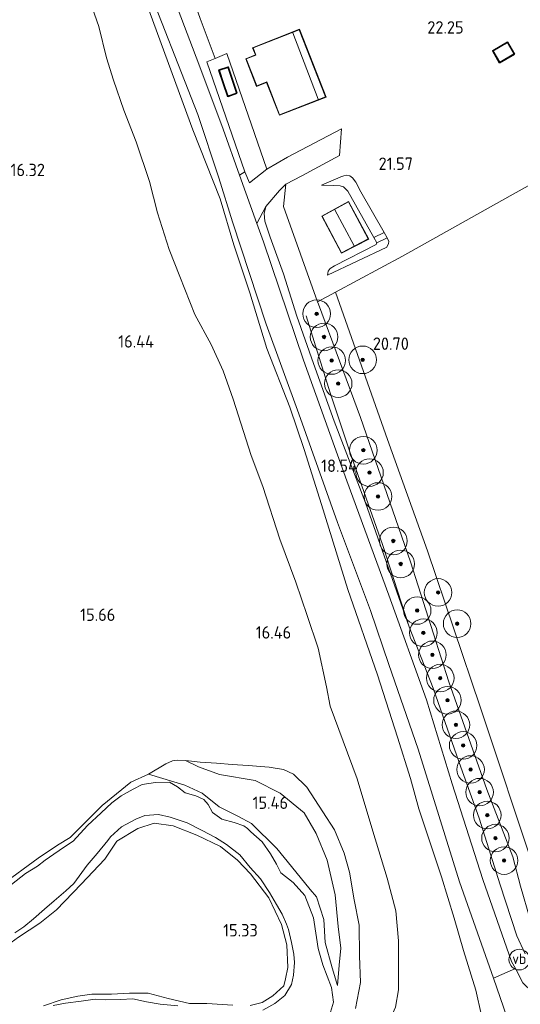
# Model space of a CAD drawing. Extents: x 196936 to 200438, y 361224 to 364196.
# Tile 175 of 256: x 199662 to 199735, y 362006 to 362149. Entities that reach past the tile are written whole.
import ezdxf
from ezdxf.enums import TextEntityAlignment as Align

# ---------------------------------------------------------------- set-up
doc = ezdxf.new("R2010")
doc.units = 0
for name, color, linetype, lineweight in [('B-ME-GR-BOOM-S', 90, 'Continuous', 25), ('B-ME-GR-BOUWLAND_BRAAKLIGGEND-GV', 200, 'Continuous', 13), ('B-ME-GR-GRAS-GV', 60, 'Continuous', 13), ('B-ME-GR-HAAG-G', 90, 'GR-HAAG1', 13), ('B-ME-GW-TALUD_KRUIN-G', 90, 'Continuous', 18), ('B-ME-GW-TALUD_TEEN-G', 90, 'Continuous', 18), ('B-ME-IE-TERREINAFSCHEIDING_DOORGANG-G', 210, 'Continuous', 18), ('B-ME-IE-TERREINAFSCHEIDING_KUNSTMATIG_HEKWERK-G', 20, 'IE-TERREINAFSCHEIDING-KUNSTMATIG', 18), ('B-ME-KG-KADASTRAAL_DAKRAND-G', 170, 'Continuous', 18), ('B-ME-KG-KADASTRAAL_NOK-G', 10, 'Continuous', 18), ('B-ME-OG-BEBOUWING_SCHUUR-GV', 7, 'Continuous', 35), ('B-ME-OG-BEBOUWING_TRAP-GV', 7, 'Continuous', 18), ('B-ME-OG-BEBOUWING_WONINGBOUW-GV', 7, 'Continuous', 18), ('B-ME-OG-HOOGTEPUNT-S', 7, 'Continuous', 25), ('B-ME-OG-TERREIN_ERF-GV', 7, 'Continuous', 18), ('B-ME-OG-WATER_BEEK-GV', 150, 'Continuous', 18), ('B-ME-VH-ONVERHARD-GV', 252, 'Continuous', 18), ('B-ME-VH-VERHARDING_ASFALT-GV', 252, 'Continuous', 18), ('B-ME-VH-VERHARDING_BETON-GV', 252, 'Continuous', 18), ('B-ME-VH-VERHARDING_HALFVERHARDING-GV', 252, 'Continuous', 18), ('B-ME-VW-VERKEERSTEKEN_DRAAGCONSTRUCTIE-S', 7, 'Continuous', 25)]:
    doc.layers.add(name, color=color, linetype=linetype, lineweight=lineweight)
doc.styles.add('NLCS-ISO', font='NLCS-ISO.ttf')
doc.styles.add('NLCS-ISO-ANNOTATIVE-T18', font='NLCS-ISO.ttf', dxfattribs={"height": 1.8})
doc.linetypes.add('GR-HAAG1', pattern='A,6,[176,NLCS.SHX,S=0.125,R=0,X=0,Y=0],-2', length=8)
doc.linetypes.add('IE-TERREINAFSCHEIDING-KUNSTMATIG', pattern='A,4,[82,NLCS.SHX,S=0.75,R=90,X=0,Y=0],4,-2', length=10)

# ---------------------------------------------------------------- blocks, each defined once
blk = doc.blocks.new('SAL-HOOGTELABEL-SO')
at = {"color": 0, "linetype": 'ByBlock', "lineweight": -2, "style": 'NLCS-ISO-ANNOTATIVE-T18'}
blk.add_attdef('HOOGTE', text='', height=1.8, dxfattribs=at).set_placement((2.79, 0), align=Align.RIGHT)
blk = doc.blocks.new('SGR-BOOM_01-SO')
at = {"linetype": 'ByBlock', "lineweight": 18}
h = blk.add_hatch(color=0, dxfattribs=at)
h.dxf.hatch_style = 1
edge = h.paths.add_edge_path()
edge.add_arc((0, 0), 0.25, 0, 360)
at = {"color": 0, "linetype": 'ByBlock', "lineweight": 18}
for radius in [2, 0.25]:
    blk.add_circle((0, 0), radius, dxfattribs=at)
blk = doc.blocks.new('SIE-WEG_PAAL_VERKEERSBORD-SO')
at = {"color": 0, "linetype": 'ByBlock', "lineweight": 18}
blk.add_circle((0, 0), 1.5, dxfattribs=at)
at = {"color": 0, "linetype": 'ByBlock', "lineweight": 18, "style": 'NLCS-ISO'}
blk.add_text('vb', height=1.5, dxfattribs=at).set_placement((0, 0.13), align=Align.MIDDLE_CENTER)

msp = doc.modelspace()

# ---------------------------------------------------------------- linework, layer by layer
at = {"layer": 'B-ME-GR-BOUWLAND_BRAAKLIGGEND-GV'}
for points in [[(199672.277, 362152.472, 17.234), (199673.885, 362147.753, 17.216), (199675.034, 362143.181, 17.186), (199676.009, 362139.944, 17.201), (199677.551, 362135.583, 17.192), (199679.31, 362131.017, 17.192), (199681.243, 362125.27, 17.24), (199682.392, 362120.698, 17.246), (199684.123, 362115.379, 17.237), (199685.66, 362111.475, 17.234), (199687.841, 362105.972, 17.225), (199690.182, 362101.609, 17.198), (199691.961, 362097.762, 17.213), (199693.41, 362093.65, 17.207), (199696.022, 362085.497, 17.189), (199697.682, 362080.993, 17.174), (199700.19, 362073.359, 17.198), (199702.504, 362067.139, 17.204), (199704.122, 362062.303, 17.168), (199705.722, 362057.548, 17.168), (199706.963, 362051.928, 17.14), (199707.489, 362049.138, 16.988), (199709.357, 362044.046, 16.958), (199711.42, 362038.581, 16.935), (199713.693, 362030.997, 16.894), (199715.767, 362024.165, 16.827), (199717.018, 362019.453, 16.794), (199717.408, 362015.082, 16.846), (199717.41, 362011.461, 16.771), (199717.398, 362007.985, 16.756), (199716.949, 362005.457, 16.67)], [(199711.153, 362005.288, 15.911), (199711.883, 362009.021, 16.157), (199711.756, 362012.906, 16.269), (199711.709, 362017.337, 16.277), (199710.973, 362021.036, 16.202), (199710.31, 362025.046, 16.255), (199709.501, 362027.822, 16.281), (199708.126, 362031.199, 16.366), (199706.43, 362033.805, 16.314), (199704.108, 362037.356, 16.187), (199702.157, 362039.269, 16.09), (199700.714, 362039.935, 15.96), (199698.631, 362040.28, 15.859), (199695.584, 362040.521, 15.665), (199693.238, 362040.674, 15.603), (199690.996, 362040.836, 15.608), (199688.617, 362040.997, 15.616), (199686.495, 362041.232, 15.598), (199685.25, 362041.292, 15.576), (199684.584, 362041.213, 15.571), (199683.625, 362040.762, 15.544), (199681.086, 362039.25, 15.452), (199678.56, 362038.1, 15.463), (199674.382, 362034.702, 15.474), (199669.723, 362030.053, 15.538), (199667.918, 362028.969, 15.512), (199665.082, 362027.092, 15.482), (199659.8, 362023.199, 15.478)]]:
    msp.add_polyline3d(points, dxfattribs=at)
at = {"layer": 'B-ME-GR-GRAS-GV'}
for points in [[(199662.337, 362194.832, 18.405), (199664.817, 362191.494, 18.42), (199666.601, 362188.437, 18.396), (199672.763, 362176.594, 18.565), (199675.331, 362169.804, 18.592), (199680.177, 362155.646, 18.577), (199688.271, 362134.993, 18.791), (199691.332, 362125.798, 18.719), (199693.303, 362119.38, 18.61), (199698.173, 362104.53, 18.489), (199702.953, 362091.531, 18.489), (199708.525, 362075.789, 18.489), (199713.321, 362063.015, 18.489), (199716.017, 362055.165, 18.501), (199720.25, 362042.907, 18.471), (199726.235, 362023.635, 18.682), (199731.209, 362009.689, 18.909), (199733.122, 362004.067, 18.998)], [(199729.443, 362004.237, 19.264), (199728.612, 362007.927, 19.352), (199726.817, 362013.688, 19.168), (199725.467, 362018.391, 19.07), (199723.632, 362024.384, 18.947), (199720.373, 362034.24, 18.942), (199719.135, 362038.646, 18.622), (199717.234, 362044.631, 18.445), (199714.328, 362053.699, 18.526), (199710.048, 362066.05, 18.553), (199706.215, 362078.37, 18.595), (199703.694, 362086.361, 18.646), (199701.604, 362092.505, 18.604), (199698.301, 362101.024, 18.499), (199695.842, 362109.113, 18.55), (199693.485, 362116.041, 18.658), (199691.523, 362122.723, 18.799), (199687.552, 362132.727, 18.805), (199681.368, 362149.626, 18.826), (199677.585, 362161.365, 18.76), (199673.401, 362170.473, 18.772), (199670.238, 362176.571, 18.631), (199666.242, 362184.725, 18.373), (199661.276, 362192.467, 18.313)], [(199661.276, 362192.467, 18.313), (199666.242, 362184.725, 18.373), (199670.238, 362176.571, 18.631), (199673.401, 362170.473, 18.772), (199677.585, 362161.365, 18.76), (199681.368, 362149.626, 18.826), (199687.552, 362132.727, 18.805), (199691.523, 362122.723, 18.799), (199693.485, 362116.041, 18.658), (199695.842, 362109.113, 18.55), (199698.301, 362101.024, 18.499), (199701.604, 362092.505, 18.604), (199703.694, 362086.361, 18.646), (199706.215, 362078.37, 18.595), (199710.048, 362066.05, 18.553), (199714.328, 362053.699, 18.526), (199717.234, 362044.631, 18.445), (199719.135, 362038.646, 18.622), (199720.373, 362034.24, 18.942), (199723.632, 362024.384, 18.947), (199725.467, 362018.391, 19.07), (199726.817, 362013.688, 19.168), (199728.612, 362007.927, 19.352), (199729.443, 362004.237, 19.264)], [(199716.949, 362005.457, 16.67), (199717.398, 362007.985, 16.756), (199717.41, 362011.461, 16.771), (199717.408, 362015.082, 16.846), (199717.018, 362019.453, 16.794), (199715.767, 362024.165, 16.827), (199713.693, 362030.997, 16.894), (199711.42, 362038.581, 16.935), (199709.357, 362044.046, 16.958), (199707.489, 362049.138, 16.988), (199706.963, 362051.928, 17.14), (199705.722, 362057.548, 17.168), (199704.122, 362062.303, 17.168), (199702.504, 362067.139, 17.204), (199700.19, 362073.359, 17.198), (199697.682, 362080.993, 17.174), (199696.022, 362085.497, 17.189), (199693.41, 362093.65, 17.207), (199691.961, 362097.762, 17.213), (199690.182, 362101.609, 17.198), (199687.841, 362105.972, 17.225), (199685.66, 362111.475, 17.234), (199684.123, 362115.379, 17.237), (199682.392, 362120.698, 17.246), (199681.243, 362125.27, 17.24), (199679.31, 362131.017, 17.192), (199677.551, 362135.583, 17.192), (199676.009, 362139.944, 17.201), (199675.034, 362143.181, 17.186), (199673.885, 362147.753, 17.216), (199672.277, 362152.472, 17.234)], [(199737.264, 362025.045, 20.096), (199729.274, 362049.021, 20.308), (199721.611, 362071.673, 20.402), (199715.78, 362087.804, 20.444), (199708.238, 362109.194, 20.41), (199717.984, 362114.44, 21.274), (199733.612, 362123.183, 22.082), (199747.65, 362130.975, 22.484)], [(199735.767, 362013.193, 19.234), (199734.59, 362015.792, 19.262), (199732.181, 362023.22, 19.111), (199729.099, 362032.887, 19.085), (199726.202, 362040.933, 19.111), (199722.443, 362051.764, 19.02), (199718.929, 362060.627, 18.922), (199712.587, 362078.618, 18.914), (199708.074, 362090.489, 19.088), (199705.061, 362098.85, 19.036), (199702.649, 362105.73, 18.952), (199700.717, 362111.834, 19.088), (199698.793, 362117.174, 19.16), (199698.014, 362119.495, 19.191), (199697.895, 362120.591, 19.209), (199698.145, 362121.636, 19.191), (199700.12, 362123.924, 19.591), (199701.054, 362124.885, 19.888), (199700.724, 362121.634, 20.345), (199705.647, 362107.8, 20.109), (199705.77, 362107.469, 20.034), (199711.886, 362091.021, 20.143), (199719.147, 362070.071, 19.895), (199724.718, 362052.647, 19.888), (199730.203, 362037.058, 19.971), (199733.974, 362027.274, 19.903), (199735.117, 362023.036, 19.858)], [(199735.428, 362008.967, 19.058), (199734.377, 362011.05, 18.983), (199733.795, 362012.081, 19), (199729.631, 362023.966, 18.685), (199725.183, 362037.876, 18.631), (199721.463, 362050.05, 18.606), (199715.987, 362065.235, 18.531), (199709.894, 362081.826, 18.525), (199703.602, 362099.342, 18.664), (199697.791, 362116.475, 18.818), (199696.839, 362119.147, 18.834), (199698.145, 362121.636, 19.191), (199697.895, 362120.591, 19.209), (199698.014, 362119.495, 19.191), (199698.793, 362117.174, 19.16), (199700.717, 362111.834, 19.088), (199702.649, 362105.73, 18.952), (199705.061, 362098.85, 19.036), (199708.074, 362090.489, 19.088), (199712.587, 362078.618, 18.914), (199718.929, 362060.627, 18.922), (199722.443, 362051.764, 19.02), (199726.202, 362040.933, 19.111), (199729.099, 362032.887, 19.085), (199732.181, 362023.22, 19.111), (199734.59, 362015.792, 19.262), (199735.767, 362013.193, 19.234)], [(199659.8, 362023.199, 15.478), (199665.082, 362027.092, 15.482), (199667.918, 362028.969, 15.512), (199669.723, 362030.053, 15.538), (199674.382, 362034.702, 15.474), (199678.56, 362038.1, 15.463), (199681.086, 362039.25, 15.452), (199686.364, 362037.688, 15.28), (199688.905, 362036.484, 15.254), (199691.368, 362034.546, 15.28), (199694.1, 362033.156, 15.299), (199696.06, 362032.087, 15.392), (199699.737, 362028.501, 15.422), (199701.845, 362025.846, 15.426), (199704.596, 362022.524, 15.422), (199705.479, 362021.471, 15.374), (199706.541, 362018.167, 15.277), (199706.749, 362014.827, 15.176), (199707.773, 362011.155, 15.183), (199708.546, 362008.624, 15.333), (199708.808, 362011.539, 15.34), (199709.006, 362014.029, 15.423), (199708.64, 362017.176, 15.564), (199708.184, 362021.78, 15.613), (199707.05, 362026.794, 15.642), (199705.457, 362030.646, 15.702), (199703.711, 362033.639, 15.784), (199700.2, 362036.528, 15.583), (199696.584, 362038.359, 15.418), (199691.427, 362039.234, 15.359), (199688.389, 362040.32, 15.546), (199686.495, 362041.232, 15.598), (199688.617, 362040.997, 15.616), (199690.996, 362040.836, 15.608), (199693.238, 362040.674, 15.603), (199695.584, 362040.521, 15.665), (199698.631, 362040.28, 15.859), (199700.714, 362039.935, 15.96), (199702.157, 362039.269, 16.09), (199704.108, 362037.356, 16.187), (199706.43, 362033.805, 16.314), (199708.126, 362031.199, 16.366), (199709.501, 362027.822, 16.281), (199710.31, 362025.046, 16.255), (199710.973, 362021.036, 16.202), (199711.709, 362017.337, 16.277), (199711.756, 362012.906, 16.269), (199711.883, 362009.021, 16.157), (199711.153, 362005.288, 15.911)], [(199707.243, 362003.778, 14.9), (199707.967, 362006.207, 14.9), (199707.675, 362008.31, 14.9), (199706.404, 362011.58, 14.9), (199705.738, 362013.957, 14.9), (199705.491, 362015.58, 14.9), (199705.055, 362018.405, 14.9), (199703.813, 362021.668, 14.9), (199702.12, 362023.535, 14.9), (199700.324, 362024.956, 14.9), (199699.705, 362026.195, 14.9), (199698.809, 362027.719, 14.9), (199697.614, 362029.438, 14.9), (199695.95, 362030.891, 14.9), (199695.469, 362031.378, 14.9), (199694.938, 362031.784, 14.9), (199693.547, 362032.265, 14.9), (199691.744, 362032.717, 14.9), (199690.405, 362033.687, 14.9), (199689.773, 362034.868, 14.9), (199689.162, 362035.605, 14.9), (199687.971, 362036.133, 14.9), (199686.412, 362036.56, 14.9), (199685.297, 362037.415, 14.9), (199684.177, 362038.114, 14.9), (199682.13, 362038.06, 14.9), (199680.212, 362037.757, 14.9), (199678.869, 362037.1, 14.9), (199677.14, 362036.126, 14.9), (199675.773, 362035.099, 14.9), (199674.214, 362033.648, 14.9), (199672.253, 362031.82, 14.9), (199670.153, 362029.525, 14.9), (199668.931, 362028.715, 14.9), (199667.372, 362027.67, 14.9), (199666.1, 362026.778, 14.9), (199664.996, 362025.94, 14.9), (199663.269, 362024.84, 14.9), (199661.238, 362023.249, 14.9)], [(199661.703, 362016.254, 14.9), (199663.035, 362017.133, 14.9), (199664.392, 362018.256, 14.9), (199666.011, 362019.693, 14.9), (199667.412, 362020.869, 14.9), (199669.097, 362022.322, 14.9), (199670.293, 362023.42, 14.9), (199671.414, 362025.005, 14.9), (199672.189, 362026.045, 14.9), (199673.655, 362027.769, 14.9), (199675.223, 362029.656, 14.9), (199675.592, 362030.165, 14.9), (199677.211, 362031.602, 14.9), (199679.286, 362032.714, 14.9), (199680.571, 362033.26, 14.9), (199682.55, 362033.424, 14.9), (199684.242, 362033.029, 14.9), (199686.709, 362032.202, 14.9), (199688.893, 362031.098, 14.9), (199690.846, 362030.079, 14.9), (199692.429, 362029.083, 14.9), (199694.353, 362027.539, 14.9), (199695.875, 362025.744, 14.9), (199697.365, 362024.081, 14.9), (199698.69, 362022.113, 14.9), (199699.693, 362020.377, 14.9), (199700.514, 362018.933, 14.9), (199701.121, 362017.508, 14.9), (199701.436, 362016.714, 14.9), (199701.872, 362014.829, 14.9), (199702.195, 362013.126, 14.9), (199702.324, 362011.937, 14.9), (199702.176, 362010.094, 14.9), (199701.857, 362008.729, 14.9), (199700.891, 362007.139, 14.9), (199699.46, 362005.97, 14.9), (199697.708, 362005.033, 14.9)], [(199662.25, 362015.637, 15.214), (199665.351, 362017.641, 15.199), (199667.775, 362019.567, 15.203), (199671.327, 362023.299, 15.192), (199674.758, 362026.919, 15.262), (199676.505, 362029.567, 15.322), (199679.564, 362031.392, 15.315), (199681.951, 362032.152, 15.33), (199684.679, 362031.75, 15.322), (199688.132, 362030.427, 15.341), (199691.556, 362028.781, 15.352), (199694.009, 362026.798, 15.356), (199695.939, 362024.796, 15.341), (199698.56, 362021.316, 15.341), (199700.431, 362017.447, 15.352), (199701.199, 362014.493, 15.352), (199701.328, 362011.218, 15.315), (199700.988, 362009.558, 15.318), (199700.748, 362008.532, 15.352), (199699.149, 362007.119, 15.345), (199697.598, 362006.117, 15.341), (199695.85, 362005.679, 15.389)], [(199695.85, 362005.679, 15.389), (199697.598, 362006.117, 15.341), (199699.149, 362007.119, 15.345), (199700.748, 362008.532, 15.352), (199700.988, 362009.558, 15.318), (199701.328, 362011.218, 15.315), (199701.199, 362014.493, 15.352), (199700.431, 362017.447, 15.352), (199698.56, 362021.316, 15.341), (199695.939, 362024.796, 15.341), (199694.009, 362026.798, 15.356), (199691.556, 362028.781, 15.352), (199688.132, 362030.427, 15.341), (199684.679, 362031.75, 15.322), (199681.951, 362032.152, 15.33), (199679.564, 362031.392, 15.315), (199676.505, 362029.567, 15.322), (199674.758, 362026.919, 15.262), (199671.327, 362023.299, 15.192), (199667.775, 362019.567, 15.203), (199665.351, 362017.641, 15.199), (199662.25, 362015.637, 15.214)], [(199693.328, 362005.75, 15.408), (199689.57, 362005.969, 15.404), (199687.037, 362005.996, 15.419), (199683.96, 362006.714, 15.423), (199681.083, 362007.48, 15.419), (199678.361, 362007.504, 15.419), (199675.742, 362007.363, 15.419), (199672.866, 362007.329, 15.423), (199670.826, 362007.052, 15.419), (199668.446, 362006.526, 15.427), (199665.849, 362005.675, 15.449)], [(199665.849, 362005.675, 15.449), (199668.446, 362006.526, 15.427), (199670.826, 362007.052, 15.419), (199672.866, 362007.329, 15.423), (199675.742, 362007.363, 15.419), (199678.361, 362007.504, 15.419), (199681.083, 362007.48, 15.419), (199683.96, 362006.714, 15.423), (199687.037, 362005.996, 15.419), (199689.57, 362005.969, 15.404), (199693.328, 362005.75, 15.408)], [(199685.359, 362005.631, 14.9), (199682.789, 362005.886, 14.9), (199680.832, 362006.218, 14.9), (199678.836, 362006.652, 14.9), (199677.034, 362006.572, 14.9), (199674.868, 362006.546, 14.9), (199673.351, 362006.618, 14.9), (199671.344, 362006.335, 14.9), (199669.079, 362006.019, 14.9), (199667.281, 362005.687, 14.9)]]:
    msp.add_polyline3d(points, dxfattribs=at)
for points in [[(199680.237, 362172.073, 19.135), (199684.607, 362160.342, 18.973), (199688.618, 362148.913, 19.238), (199690.767, 362143.113, 19.238), (199689.553, 362142.612, 18.909), (199695.107, 362126.636, 18.891), (199694.337, 362126.164, 18.879), (199691.952, 362132.853, 18.872), (199688.411, 362142.255, 18.845), (199685.435, 362150.159, 18.781), (199683.877, 362154.299, 18.759), (199682.629, 362157.612, 18.742), (199679.908, 362165.354, 18.788), (199678.994, 362169.133, 18.827), (199678.517, 362172.323, 18.879), (199680.848, 362174.625, 19.238), (199684.79, 362177.567, 19.905), (199682.28, 362175.199, 19.435)], [(199742.777, 362011.164, 19.864), (199742.278, 362009.617, 19.765), (199740.465, 362009.861, 19.725), (199739.01, 362010.939, 19.677), (199738.227, 362012.173, 19.669), (199737.289, 362014.618, 19.697), (199736.52, 362018.164, 19.745), (199735.117, 362023.036, 19.858), (199733.974, 362027.274, 19.903), (199730.203, 362037.058, 19.971), (199724.718, 362052.647, 19.888), (199719.147, 362070.071, 19.895), (199711.886, 362091.021, 20.143), (199705.77, 362107.469, 20.034), (199705.647, 362107.8, 20.109), (199708.238, 362109.194, 20.41), (199715.78, 362087.804, 20.444), (199721.611, 362071.673, 20.402), (199729.274, 362049.021, 20.308), (199737.264, 362025.045, 20.096)], [(199708.808, 362011.539, 15.34), (199708.546, 362008.624, 15.333), (199707.773, 362011.155, 15.183), (199706.749, 362014.827, 15.176), (199706.541, 362018.167, 15.277), (199705.479, 362021.471, 15.374), (199704.596, 362022.524, 15.422), (199701.845, 362025.846, 15.426), (199699.737, 362028.501, 15.422), (199696.06, 362032.087, 15.392), (199694.1, 362033.156, 15.299), (199691.368, 362034.546, 15.28), (199688.905, 362036.484, 15.254), (199686.364, 362037.688, 15.28), (199681.086, 362039.25, 15.452), (199683.625, 362040.762, 15.544), (199684.584, 362041.213, 15.571), (199685.25, 362041.292, 15.576), (199686.495, 362041.232, 15.598), (199688.389, 362040.32, 15.546), (199691.427, 362039.234, 15.359), (199696.584, 362038.359, 15.418), (199700.2, 362036.528, 15.583), (199703.711, 362033.639, 15.784), (199705.457, 362030.646, 15.702), (199707.05, 362026.794, 15.642), (199708.184, 362021.78, 15.613), (199708.64, 362017.176, 15.564), (199709.006, 362014.029, 15.423)]]:
    msp.add_polyline3d(points, close=True, dxfattribs=at)
at = {"layer": 'B-ME-GR-HAAG-G'}
for points in [[(199703.985, 362105.754, 19.307), (199707.481, 362094.576, 19.307), (199710.274, 362086.194, 19.201), (199715.075, 362072.59, 19.012), (199718.929, 362060.627, 18.922)], [(199732.181, 362023.22, 19.111), (199729.099, 362032.887, 19.085), (199726.202, 362040.933, 19.111), (199722.443, 362051.764, 19.02), (199718.929, 362060.627, 18.922)], [(199735.767, 362013.193, 19.234), (199734.59, 362015.792, 19.262), (199732.181, 362023.22, 19.111)]]:
    msp.add_polyline3d(points, dxfattribs=at)
at = {"layer": 'B-ME-GW-TALUD_KRUIN-G'}
for points in [[(199715.3, 362117.846, 21.12), (199711.939, 362123.747, 21.23), (199711.189, 362125.147, 21.239), (199710.713, 362125.803, 21.12), (199710.327, 362126.076, 20.949), (199709.9, 362126.178, 20.883), (199709.464, 362126.056, 20.795), (199709.028, 362125.935, 20.764), (199708.264, 362125.575, 20.764), (199706.206, 362124.713, 20.786)], [(199707.102, 362111.677, 20.435), (199715.685, 362115.734, 21.11), (199715.946, 362116.259, 21.123), (199715.975, 362116.568, 21.127), (199715.778, 362117.067, 21.158)], [(199719.147, 362070.071, 19.895), (199711.886, 362091.021, 20.143), (199705.77, 362107.469, 20.034), (199705.647, 362107.8, 20.109)], [(199733.974, 362027.274, 19.903), (199730.203, 362037.058, 19.971), (199724.718, 362052.647, 19.888), (199719.147, 362070.071, 19.895)], [(199625.464, 362053.992, 15.26), (199624.289, 362052.241, 15.259), (199622.853, 362048.908, 15.248), (199622.34, 362045.501, 15.267), (199622.845, 362041.622, 15.244), (199623.985, 362037.641, 15.222), (199625.709, 362033.947, 15.229), (199628.512, 362029.437, 15.199), (199632.024, 362025.749, 15.214), (199635.736, 362022.108, 15.237), (199637.463, 362021.047, 15.211), (199640.241, 362018.847, 15.255), (199643.321, 362016.529, 15.289), (199647.551, 362014.507, 15.237), (199651.092, 362013.963, 15.229), (199654.611, 362013.33, 15.214), (199657.8, 362013.291, 15.214), (199660.098, 362014.071, 15.214), (199662.25, 362015.637, 15.214), (199665.351, 362017.641, 15.199)], [(199695.584, 362040.521, 15.665), (199693.238, 362040.674, 15.603), (199690.996, 362040.836, 15.608), (199688.617, 362040.997, 15.616), (199686.495, 362041.232, 15.598), (199685.25, 362041.292, 15.576), (199684.584, 362041.213, 15.571), (199683.625, 362040.762, 15.544), (199681.086, 362039.25, 15.452)], [(199681.086, 362039.25, 15.452), (199678.56, 362038.1, 15.463), (199674.382, 362034.702, 15.474), (199669.723, 362030.053, 15.538), (199667.918, 362028.969, 15.512), (199665.082, 362027.092, 15.482), (199659.8, 362023.199, 15.478), (199656.118, 362020.72, 15.459), (199654.352, 362020.004, 15.448), (199651.478, 362019.17, 15.422), (199650.204, 362018.95, 15.418), (199649.086, 362019.399, 15.415), (199646.697, 362020.85, 15.385), (199641.226, 362024.808, 15.348), (199636.294, 362029.062, 15.321), (199634.014, 362031.381, 15.463), (199631.079, 362035.123, 15.497), (199629.427, 362037.718, 15.519), (199628.295, 362040.521, 15.456)], [(199711.153, 362005.288, 15.911), (199711.883, 362009.021, 16.157), (199711.756, 362012.906, 16.269), (199711.709, 362017.337, 16.277), (199710.973, 362021.036, 16.202), (199710.31, 362025.046, 16.255), (199709.501, 362027.822, 16.281), (199708.126, 362031.199, 16.366), (199706.43, 362033.805, 16.314), (199704.108, 362037.356, 16.187), (199702.157, 362039.269, 16.09), (199700.714, 362039.935, 15.96), (199698.631, 362040.28, 15.859), (199695.584, 362040.521, 15.665)], [(199708.546, 362008.624, 15.333), (199707.773, 362011.155, 15.183), (199706.749, 362014.827, 15.176), (199706.541, 362018.167, 15.277), (199705.479, 362021.471, 15.374), (199704.596, 362022.524, 15.422), (199701.845, 362025.846, 15.426), (199699.737, 362028.501, 15.422), (199696.06, 362032.087, 15.392), (199694.1, 362033.156, 15.299), (199691.368, 362034.546, 15.28), (199688.905, 362036.484, 15.254), (199686.364, 362037.688, 15.28), (199681.086, 362039.25, 15.452)], [(199665.351, 362017.641, 15.199), (199667.775, 362019.567, 15.203), (199671.327, 362023.299, 15.192), (199674.758, 362026.919, 15.262), (199676.505, 362029.567, 15.322), (199679.564, 362031.392, 15.315), (199681.951, 362032.152, 15.33), (199684.679, 362031.75, 15.322), (199688.132, 362030.427, 15.341), (199691.556, 362028.781, 15.352), (199694.009, 362026.798, 15.356), (199695.939, 362024.796, 15.341), (199698.56, 362021.316, 15.341), (199700.431, 362017.447, 15.352), (199701.199, 362014.493, 15.352), (199701.328, 362011.218, 15.315), (199700.988, 362009.558, 15.318), (199700.748, 362008.532, 15.352), (199699.149, 362007.119, 15.345), (199697.598, 362006.117, 15.341), (199695.85, 362005.679, 15.389)], [(199759.361, 362017.646, 20.743), (199756.945, 362016.163, 20.657), (199754.2, 362014.504, 20.529), (199750.274, 362012.145, 20.31), (199748.166, 362011.158, 20.154), (199744.55, 362009.835, 19.885), (199742.278, 362009.617, 19.765), (199740.465, 362009.861, 19.725), (199739.01, 362010.939, 19.677), (199738.227, 362012.173, 19.669), (199737.289, 362014.618, 19.697), (199736.52, 362018.164, 19.745), (199735.117, 362023.036, 19.858), (199733.974, 362027.274, 19.903)], [(199693.328, 362005.75, 15.408), (199689.57, 362005.969, 15.404), (199687.037, 362005.996, 15.419), (199683.96, 362006.714, 15.423), (199681.083, 362007.48, 15.419), (199678.361, 362007.504, 15.419), (199675.742, 362007.363, 15.419), (199672.866, 362007.329, 15.423), (199670.826, 362007.052, 15.419), (199668.446, 362006.526, 15.427), (199665.849, 362005.675, 15.449)]]:
    msp.add_polyline3d(points, dxfattribs=at)
at = {"layer": 'B-ME-GW-TALUD_TEEN-G'}
for points in [[(199672.277, 362152.472, 17.234), (199673.885, 362147.753, 17.216), (199675.034, 362143.181, 17.186), (199676.009, 362139.944, 17.201), (199677.551, 362135.583, 17.192), (199679.31, 362131.017, 17.192), (199681.243, 362125.27, 17.24), (199682.392, 362120.698, 17.246), (199684.123, 362115.379, 17.237), (199685.66, 362111.475, 17.234), (199687.841, 362105.972, 17.225), (199690.182, 362101.609, 17.198), (199691.961, 362097.762, 17.213), (199693.41, 362093.65, 17.207), (199696.022, 362085.497, 17.189), (199697.682, 362080.993, 17.174), (199700.19, 362073.359, 17.198), (199702.504, 362067.139, 17.204), (199704.122, 362062.303, 17.168), (199705.722, 362057.548, 17.168), (199706.963, 362051.928, 17.14), (199707.489, 362049.138, 16.988)], [(199701.054, 362124.885, 19.888), (199700.12, 362123.924, 19.591), (199698.145, 362121.636, 19.191)], [(199706.206, 362124.713, 20.786), (199707.955, 362124.656, 20.588), (199708.947, 362124.645, 20.513), (199709.407, 362124.489, 20.496), (199710.022, 362123.845, 20.474), (199713.796, 362117.114, 20.646)], [(199702.649, 362105.73, 18.952), (199700.717, 362111.834, 19.088), (199698.793, 362117.174, 19.16), (199698.014, 362119.495, 19.191), (199697.895, 362120.591, 19.209), (199698.145, 362121.636, 19.191)], [(199714.274, 362116.335, 20.646), (199714.17, 362116.089, 20.549), (199708.101, 362113.02, 20.444), (199707.465, 362112.63, 20.444), (199707.192, 362112.243, 20.439), (199707.102, 362111.677, 20.435)], [(199718.929, 362060.627, 18.922), (199712.587, 362078.618, 18.914), (199708.074, 362090.489, 19.088), (199705.061, 362098.85, 19.036), (199702.649, 362105.73, 18.952)], [(199707.489, 362049.138, 16.988), (199709.357, 362044.046, 16.958), (199711.42, 362038.581, 16.935), (199713.693, 362030.997, 16.894), (199715.767, 362024.165, 16.827), (199717.018, 362019.453, 16.794), (199717.408, 362015.082, 16.846), (199717.41, 362011.461, 16.771), (199717.398, 362007.985, 16.756)], [(199688.389, 362040.32, 15.546), (199686.495, 362041.232, 15.598)], [(199708.184, 362021.78, 15.613), (199707.05, 362026.794, 15.642), (199705.457, 362030.646, 15.702), (199703.711, 362033.639, 15.784), (199700.2, 362036.528, 15.583), (199696.584, 362038.359, 15.418), (199691.427, 362039.234, 15.359), (199688.389, 362040.32, 15.546)], [(199708.184, 362021.78, 15.613), (199708.64, 362017.176, 15.564), (199709.006, 362014.029, 15.423), (199708.808, 362011.539, 15.34), (199708.546, 362008.624, 15.333)], [(199717.398, 362007.985, 16.756), (199716.949, 362005.457, 16.67), (199715.823, 362002.851, 16.536), (199714.569, 362000.699, 16.484), (199713.557, 361999.255, 16.625), (199711.538, 361996.375, 16.278), (199710.28, 361994.411, 16.051), (199709.496, 361992.666, 15.898), (199708.414, 361989.439, 15.905), (199706.801, 361983.938, 15.734), (199706.454, 361978.423, 15.708), (199707.61, 361969.463, 15.729)]]:
    msp.add_polyline3d(points, dxfattribs=at)
at = {"layer": 'B-ME-IE-TERREINAFSCHEIDING_DOORGANG-G'}
msp.add_polyline3d([(199708.833, 362129.023, 21), (199709.121, 362132.903, 21)], dxfattribs=at)
at = {"layer": 'B-ME-IE-TERREINAFSCHEIDING_KUNSTMATIG_HEKWERK-G'}
for points in [[(199706.215, 362078.37, 18.595), (199703.694, 362086.361, 18.646), (199701.604, 362092.505, 18.604), (199698.301, 362101.024, 18.499), (199695.842, 362109.113, 18.55), (199693.485, 362116.041, 18.658), (199691.523, 362122.723, 18.799), (199687.552, 362132.727, 18.805), (199681.368, 362149.626, 18.826), (199677.585, 362161.365, 18.76), (199673.401, 362170.473, 18.772), (199670.238, 362176.571, 18.631), (199666.242, 362184.725, 18.373), (199661.276, 362192.467, 18.313), (199657.294, 362197.36, 18.283), (199651.576, 362204.335, 18.016), (199647.126, 362209.643, 17.755), (199643.016, 362213.998, 17.602), (199638.39, 362217.302, 17.403), (199635.966, 362219.375, 17.279)], [(199698.285, 362127.017, 19.769), (199692.491, 362143.803, 19.66), (199690.767, 362143.113, 19.238), (199688.618, 362148.913, 19.238)], [(199759.544, 362137.576, 22.872), (199759.012, 362137.281, 22.812), (199747.65, 362130.975, 22.484), (199733.612, 362123.183, 22.082), (199717.984, 362114.44, 21.274), (199708.238, 362109.194, 20.41), (199705.647, 362107.8, 20.109)], [(199709.121, 362132.903, 21), (199701.282, 362128.78, 20.311), (199698.285, 362127.017, 19.769)], [(199701.054, 362124.885, 19.888), (199703.348, 362126.087, 20.336), (199708.833, 362129.023, 21)], [(199700.724, 362121.634, 20.345), (199701.054, 362124.885, 19.888)], [(199705.647, 362107.8, 20.109), (199700.724, 362121.634, 20.345)], [(199737.264, 362025.045, 20.096), (199729.274, 362049.021, 20.308), (199721.611, 362071.673, 20.402), (199715.78, 362087.804, 20.444), (199708.238, 362109.194, 20.41)], [(199720.373, 362034.24, 18.942), (199719.135, 362038.646, 18.622), (199717.234, 362044.631, 18.445), (199714.328, 362053.699, 18.526), (199710.048, 362066.05, 18.553), (199706.215, 362078.37, 18.595)], [(199723.632, 362024.384, 18.947), (199720.373, 362034.24, 18.942)], [(199729.849, 362000.624, 19.144), (199729.443, 362004.237, 19.264), (199728.612, 362007.927, 19.352), (199726.817, 362013.688, 19.168), (199725.467, 362018.391, 19.07), (199723.632, 362024.384, 18.947)]]:
    msp.add_polyline3d(points, dxfattribs=at)
at = {"layer": 'B-ME-KG-KADASTRAAL_DAKRAND-G'}
for points in [[(199700.147, 362134.92, 22.786), (199698.274, 362139.69, 22.786), (199696.819, 362139.119, 22.383), (199695.285, 362143.026, 22.383), (199696.696, 362143.581, 22.699), (199696.283, 362144.632, 22.699), (199702.992, 362147.267, 22.869), (199706.812, 362137.537, 22.835)], [(199732.1, 362142.559, 25.388), (199731.155, 362144.194, 25.388), (199733.217, 362145.386, 25.388), (199734.162, 362143.751, 25.388)], [(199692.642, 362137.663, 20.326), (199691.404, 362141.385, 20.326), (199692.643, 362141.798, 20.326), (199693.882, 362138.076, 20.326)], [(199709.131, 362114.912, 22.86), (199706.335, 362120.208, 22.86), (199710.137, 362122.279, 22.86), (199713.007, 362116.911, 22.86)]]:
    msp.add_polyline3d(points, close=True, dxfattribs=at)
at = {"layer": 'B-ME-KG-KADASTRAAL_NOK-G'}
for points in [[(199705.732, 362137.209, 23.121), (199702.04, 362146.839, 23.121)], [(199708.169, 362121.15, 23.621), (199710.959, 362115.911, 23.621)]]:
    msp.add_polyline3d(points, dxfattribs=at)
at = {"layer": 'B-ME-OG-BEBOUWING_SCHUUR-GV'}
for points in [[(199734.23, 362143.733, 22.354), (199732.082, 362142.491, 22.354), (199731.087, 362144.212, 22.354), (199733.235, 362145.454, 22.354)], [(199693.945, 362138.044, 19.143), (199692.611, 362137.6, 19.143), (199691.341, 362141.417, 19.143), (199692.675, 362141.861, 19.143)]]:
    msp.add_polyline3d(points, close=True, dxfattribs=at)
at = {"layer": 'B-ME-OG-BEBOUWING_TRAP-GV'}
msp.add_polyline3d([(199715.778, 362117.067, 21.158), (199714.274, 362116.335, 20.646), (199713.796, 362117.114, 20.646), (199715.3, 362117.846, 21.12)], close=True, dxfattribs=at)
at = {"layer": 'B-ME-OG-BEBOUWING_WONINGBOUW-GV'}
for points in [[(199703.02, 362147.332, 21.341), (199706.877, 362137.509, 20.524), (199700.119, 362134.855, 20.524), (199698.246, 362139.625, 20.524), (199696.791, 362139.054, 20.524), (199695.22, 362143.054, 20.524), (199696.631, 362143.609, 20.524), (199696.218, 362144.66, 20.524)], [(199713.075, 362116.89, 20.524), (199709.11, 362114.845, 20.37), (199706.268, 362120.228, 20.317), (199710.157, 362122.347, 20.464)]]:
    msp.add_polyline3d(points, close=True, dxfattribs=at)
at = {"layer": 'B-ME-OG-TERREIN_ERF-GV'}
msp.add_polyline3d([(199745.995, 362158.753, 22.872), (199755.857, 362143.786, 22.872), (199759.544, 362137.576, 22.872), (199759.012, 362137.281, 22.812), (199747.65, 362130.975, 22.484), (199733.612, 362123.183, 22.082), (199717.984, 362114.44, 21.274), (199708.238, 362109.194, 20.41), (199705.647, 362107.8, 20.109), (199700.724, 362121.634, 20.345), (199701.054, 362124.885, 19.888), (199703.348, 362126.087, 20.336), (199708.833, 362129.023, 21), (199709.121, 362132.903, 21), (199701.282, 362128.78, 20.311), (199698.285, 362127.017, 19.769), (199692.491, 362143.803, 19.66), (199690.767, 362143.113, 19.238), (199688.618, 362148.913, 19.238)], dxfattribs=at)
for points in [[(199696.218, 362144.66, 20.524), (199696.631, 362143.609, 20.524), (199695.22, 362143.054, 20.524), (199696.791, 362139.054, 20.524), (199698.246, 362139.625, 20.524), (199700.119, 362134.855, 20.524), (199706.877, 362137.509, 20.524), (199703.02, 362147.332, 21.341)], [(199731.087, 362144.212, 22.354), (199732.082, 362142.491, 22.354), (199734.23, 362143.733, 22.354), (199733.235, 362145.454, 22.354)], [(199715.3, 362117.846, 21.12), (199713.796, 362117.114, 20.646), (199710.022, 362123.845, 20.474), (199709.407, 362124.489, 20.496), (199708.947, 362124.645, 20.513), (199707.955, 362124.656, 20.588), (199706.206, 362124.713, 20.786), (199708.264, 362125.575, 20.764), (199709.028, 362125.935, 20.764), (199709.464, 362126.056, 20.795), (199709.9, 362126.178, 20.883), (199710.327, 362126.076, 20.949), (199710.713, 362125.803, 21.12), (199711.189, 362125.147, 21.239), (199711.939, 362123.747, 21.23)], [(199710.022, 362123.845, 20.474), (199713.796, 362117.114, 20.646), (199714.274, 362116.335, 20.646), (199714.17, 362116.089, 20.549), (199708.101, 362113.02, 20.444), (199707.465, 362112.63, 20.444), (199707.192, 362112.243, 20.439), (199707.102, 362111.677, 20.435), (199715.685, 362115.734, 21.11), (199715.946, 362116.259, 21.123), (199715.975, 362116.568, 21.127), (199715.778, 362117.067, 21.158), (199715.3, 362117.846, 21.12), (199711.939, 362123.747, 21.23), (199711.189, 362125.147, 21.239), (199710.713, 362125.803, 21.12), (199710.327, 362126.076, 20.949), (199709.9, 362126.178, 20.883), (199709.464, 362126.056, 20.795), (199709.028, 362125.935, 20.764), (199708.264, 362125.575, 20.764), (199706.206, 362124.713, 20.786), (199707.955, 362124.656, 20.588), (199708.947, 362124.645, 20.513), (199709.407, 362124.489, 20.496)], [(199713.075, 362116.89, 20.524), (199710.157, 362122.347, 20.464), (199706.268, 362120.228, 20.317), (199709.11, 362114.845, 20.37)], [(199715.685, 362115.734, 21.11), (199707.102, 362111.677, 20.435), (199707.192, 362112.243, 20.439), (199707.465, 362112.63, 20.444), (199708.101, 362113.02, 20.444), (199714.17, 362116.089, 20.549), (199714.274, 362116.335, 20.646), (199715.778, 362117.067, 21.158), (199715.975, 362116.568, 21.127), (199715.946, 362116.259, 21.123)]]:
    msp.add_polyline3d(points, close=True, dxfattribs=at)
at = {"layer": 'B-ME-OG-WATER_BEEK-GV'}
for points in [[(199661.238, 362023.249, 14.9), (199663.269, 362024.84, 14.9), (199664.996, 362025.94, 14.9), (199666.1, 362026.778, 14.9), (199667.372, 362027.67, 14.9), (199668.931, 362028.715, 14.9), (199670.153, 362029.525, 14.9), (199672.253, 362031.82, 14.9), (199674.214, 362033.648, 14.9), (199675.773, 362035.099, 14.9), (199677.14, 362036.126, 14.9), (199678.869, 362037.1, 14.9), (199680.212, 362037.757, 14.9), (199682.13, 362038.06, 14.9), (199684.177, 362038.114, 14.9), (199685.297, 362037.415, 14.9), (199686.412, 362036.56, 14.9), (199687.971, 362036.133, 14.9), (199689.162, 362035.605, 14.9), (199689.773, 362034.868, 14.9), (199690.405, 362033.687, 14.9), (199691.744, 362032.717, 14.9), (199693.547, 362032.265, 14.9), (199694.938, 362031.784, 14.9), (199695.469, 362031.378, 14.9), (199695.95, 362030.891, 14.9), (199697.614, 362029.438, 14.9), (199698.809, 362027.719, 14.9), (199699.705, 362026.195, 14.9), (199700.324, 362024.956, 14.9), (199702.12, 362023.535, 14.9), (199703.813, 362021.668, 14.9), (199705.055, 362018.405, 14.9), (199705.491, 362015.58, 14.9), (199705.738, 362013.957, 14.9), (199706.404, 362011.58, 14.9), (199707.675, 362008.31, 14.9), (199707.967, 362006.207, 14.9), (199707.243, 362003.778, 14.9)], [(199697.708, 362005.033, 14.9), (199699.46, 362005.97, 14.9), (199700.891, 362007.139, 14.9), (199701.857, 362008.729, 14.9), (199702.176, 362010.094, 14.9), (199702.324, 362011.937, 14.9), (199702.195, 362013.126, 14.9), (199701.872, 362014.829, 14.9), (199701.436, 362016.714, 14.9), (199701.121, 362017.508, 14.9), (199700.514, 362018.933, 14.9), (199699.693, 362020.377, 14.9), (199698.69, 362022.113, 14.9), (199697.365, 362024.081, 14.9), (199695.875, 362025.744, 14.9), (199694.353, 362027.539, 14.9), (199692.429, 362029.083, 14.9), (199690.846, 362030.079, 14.9), (199688.893, 362031.098, 14.9), (199686.709, 362032.202, 14.9), (199684.242, 362033.029, 14.9), (199682.55, 362033.424, 14.9), (199680.571, 362033.26, 14.9), (199679.286, 362032.714, 14.9), (199677.211, 362031.602, 14.9), (199675.592, 362030.165, 14.9), (199675.223, 362029.656, 14.9), (199673.655, 362027.769, 14.9), (199672.189, 362026.045, 14.9), (199671.414, 362025.005, 14.9), (199670.293, 362023.42, 14.9), (199669.097, 362022.322, 14.9), (199667.412, 362020.869, 14.9), (199666.011, 362019.693, 14.9), (199664.392, 362018.256, 14.9), (199663.035, 362017.133, 14.9), (199661.703, 362016.254, 14.9)], [(199667.281, 362005.687, 14.9), (199669.079, 362006.019, 14.9), (199671.344, 362006.335, 14.9), (199673.351, 362006.618, 14.9), (199674.868, 362006.546, 14.9), (199677.034, 362006.572, 14.9), (199678.836, 362006.652, 14.9), (199680.832, 362006.218, 14.9), (199682.789, 362005.886, 14.9), (199685.359, 362005.631, 14.9)]]:
    msp.add_polyline3d(points, dxfattribs=at)
at = {"layer": 'B-ME-VH-ONVERHARD-GV'}
msp.add_polyline3d([(199685.435, 362150.159, 18.781), (199688.411, 362142.255, 18.845), (199691.952, 362132.853, 18.872), (199694.337, 362126.164, 18.879), (199696.839, 362119.147, 18.834), (199697.791, 362116.475, 18.818), (199703.602, 362099.342, 18.664), (199709.894, 362081.826, 18.525), (199715.987, 362065.235, 18.531), (199721.463, 362050.05, 18.606), (199725.183, 362037.876, 18.631), (199729.631, 362023.966, 18.685), (199733.795, 362012.081, 19), (199734.377, 362011.05, 18.983), (199731.209, 362009.689, 18.909), (199726.235, 362023.635, 18.682), (199720.25, 362042.907, 18.471), (199716.017, 362055.165, 18.501), (199713.321, 362063.015, 18.489), (199708.525, 362075.789, 18.489), (199702.953, 362091.531, 18.489), (199698.173, 362104.53, 18.489), (199693.303, 362119.38, 18.61), (199691.332, 362125.798, 18.719), (199688.271, 362134.993, 18.791), (199680.177, 362155.646, 18.577)], dxfattribs=at)
at = {"layer": 'B-ME-VH-VERHARDING_ASFALT-GV'}
msp.add_polyline3d([(199733.122, 362004.067, 18.998), (199731.209, 362009.689, 18.909), (199734.377, 362011.05, 18.983), (199735.428, 362008.967, 19.058), (199736.821, 362007.704, 19.114), (199738.054, 362007.041, 19.165), (199739.531, 362006.622, 19.224), (199740.855, 362006.35, 19.272), (199741.828, 362006.498, 19.302), (199753.484, 362012.253, 19.906), (199770.084, 362022.095, 20.63), (199774.228, 362024.552, 20.784), (199774.724, 362024.846, 20.819), (199788.431, 362033.122, 21.192), (199788.995, 362033.515, 21.258), (199792.506, 362035.959, 21.138), (199811.437, 362048.941, 21.656), (199825.407, 362057.381, 21.938)], dxfattribs=at)
at = {"layer": 'B-ME-VH-VERHARDING_BETON-GV'}
for points in [[(199692.491, 362143.803, 19.66), (199698.285, 362127.017, 19.769), (199695.762, 362125.061, 19.016), (199695.107, 362126.636, 18.891), (199689.553, 362142.612, 18.909), (199690.767, 362143.113, 19.238)], [(199691.341, 362141.417, 19.143), (199692.611, 362137.6, 19.143), (199693.945, 362138.044, 19.143), (199692.675, 362141.861, 19.143)]]:
    msp.add_polyline3d(points, close=True, dxfattribs=at)
at = {"layer": 'B-ME-VH-VERHARDING_HALFVERHARDING-GV'}
msp.add_polyline3d([(199703.348, 362126.087, 20.336), (199701.054, 362124.885, 19.888), (199700.12, 362123.924, 19.591), (199698.145, 362121.636, 19.191), (199696.839, 362119.147, 18.834), (199694.337, 362126.164, 18.879), (199695.107, 362126.636, 18.891), (199695.762, 362125.061, 19.016), (199698.285, 362127.017, 19.769), (199701.282, 362128.78, 20.311), (199709.121, 362132.903, 21), (199708.833, 362129.023, 21)], close=True, dxfattribs=at)

# ---------------------------------------------------------------- block references
at = {"layer": 'B-ME-GR-BOOM-S'}
for p in [(199705.518, 362106.065, 19.719), (199706.593, 362102.697, 19.668), (199707.704, 362099.276, 19.703), (199712.196, 362099.378, 20.416), (199708.649, 362095.928, 19.805), (199712.298, 362086.261, 19.957), (199713.195, 362083.016, 19.809), (199714.428, 362079.551, 19.789), (199716.65, 362073.098, 19.713), (199717.717, 362069.763, 19.669), (199723.144, 362065.629, 20.199), (199720.111, 362063.007, 19.533), (199725.916, 362061.099, 20.378), (199721.008, 362059.785, 19.545), (199722.322, 362056.581, 19.657), (199723.464, 362053.202, 19.621), (199724.512, 362049.99, 19.639), (199725.736, 362046.428, 19.677), (199726.784, 362043.433, 19.523), (199727.862, 362039.948, 19.583), (199729.176, 362036.655, 19.541), (199730.289, 362033.328, 19.531), (199731.474, 362029.99, 19.676), (199732.724, 362026.731, 19.651)]:
    msp.add_blockref('SGR-BOOM_01-SO', p, dxfattribs=at)
at = {"layer": 'B-ME-OG-HOOGTEPUNT-S'}
for p, values in [((199724.063, 362146.709, 22.247), {'HOOGTE': '22.25'}), ((199716.708, 362126.934, 21.569), {'HOOGTE': '21.57'}), ((199663.283, 362126.028, 16.315), {'HOOGTE': '16.32'}), ((199679.112, 362101.15, 16.435), {'HOOGTE': '16.44'}), ((199716.118, 362100.823, 20.7), {'HOOGTE': '20.70'}), ((199708.578, 362083.115, 18.541), {'HOOGTE': '18.54'}), ((199673.499, 362061.496, 15.661), {'HOOGTE': '15.66'}), ((199699.035, 362058.931, 16.462), {'HOOGTE': '16.46'}), ((199698.576, 362034.221, 15.46), {'HOOGTE': '15.46'}), ((199694.184, 362015.724, 15.329), {'HOOGTE': '15.33'})]:
    msp.add_blockref('SAL-HOOGTELABEL-SO', p, dxfattribs=at).add_auto_attribs(values)
at = {"layer": 'B-ME-VW-VERKEERSTEKEN_DRAAGCONSTRUCTIE-S'}
msp.add_blockref('SIE-WEG_PAAL_VERKEERSBORD-SO', (199734.932, 362012.355, 19.263), dxfattribs=at)

doc.saveas('drawing.dxf')
